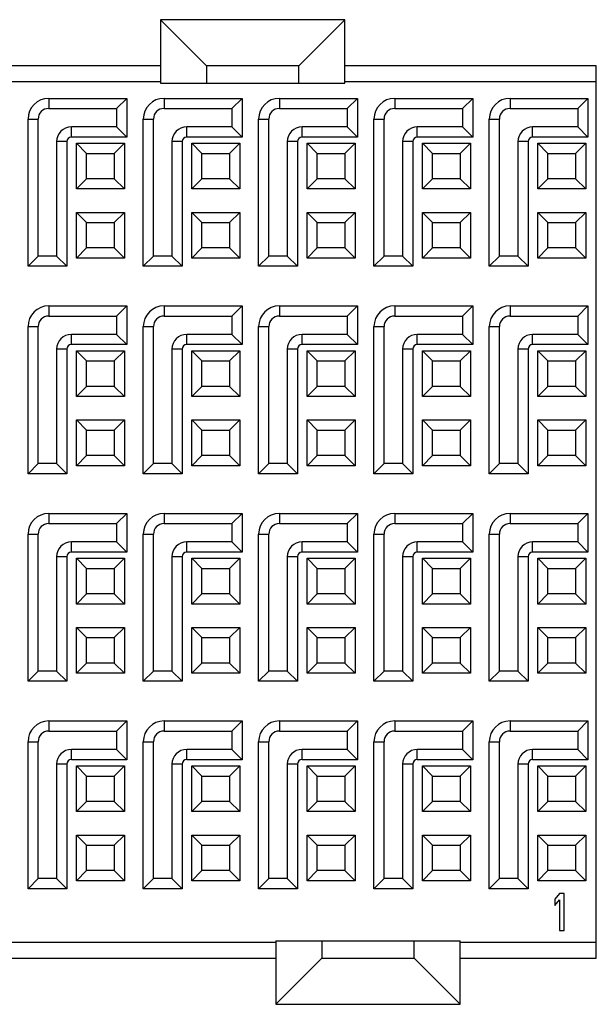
# Model space of a CAD drawing. Extents: x 0 to 420, y 0 to 297.
# Tile 3 of 10: x 115 to 128, y 87 to 108. Entities that reach past the tile are written whole.
import ezdxf

# ---------------------------------------------------------------- set-up
doc = ezdxf.new("R2010")
doc.units = 0
doc.header["$LTSCALE"] = 23.1
doc.layers.get('0').update_dxf_attribs({"linetype": 'CONTINUOUS'})

msp = doc.modelspace()

# ---------------------------------------------------------------- linework, layer by layer
at = {"color": 7, "linetype": 'CONTINUOUS'}
for p, q in [((118.5, 107.987), (118.5, 106.612)), ((118.5, 107.987), (119.5, 106.987)), ((122.5, 107.987), (118.5, 107.987)), ((122.5, 107.987), (121.5, 106.987)), ((122.5, 106.612), (122.5, 107.987)), ((118.5, 106.987), (112.5, 106.987)), ((119.5, 106.987), (119.5, 106.612)), ((121.5, 106.987), (119.5, 106.987)), ((121.5, 106.612), (121.5, 106.987)), ((127.95, 106.987), (122.5, 106.987)), ((127.95, 87.638), (127.95, 106.987)), ((118.5, 106.638), (112.5, 106.638)), ((118.5, 106.612), (122.5, 106.612)), ((127.95, 106.638), (122.5, 106.638)), ((116.08, 106.282), (116.08, 106.062)), ((116.08, 106.282), (117.77, 106.282)), ((117.55, 106.062), (117.77, 106.282)), ((117.77, 106.282), (117.77, 105.442)), ((118.58, 106.282), (118.58, 106.062)), ((118.58, 106.282), (120.27, 106.282)), ((120.05, 106.062), (120.27, 106.282)), ((120.27, 106.282), (120.27, 105.442)), ((121.08, 106.282), (121.08, 106.062)), ((121.08, 106.282), (122.77, 106.282)), ((122.55, 106.062), (122.77, 106.282)), ((122.77, 106.282), (122.77, 105.442)), ((123.58, 106.282), (123.58, 106.062)), ((123.58, 106.282), (125.27, 106.282)), ((125.05, 106.062), (125.27, 106.282)), ((125.27, 106.282), (125.27, 105.442)), ((126.08, 106.282), (127.77, 106.282)), ((126.08, 106.282), (126.08, 106.062)), ((127.55, 106.062), (127.77, 106.282)), ((127.77, 106.282), (127.77, 105.442)), ((116.08, 106.062), (117.55, 106.062)), ((117.55, 106.062), (117.55, 105.662)), ((118.58, 106.062), (120.05, 106.062)), ((120.05, 106.062), (120.05, 105.662)), ((121.08, 106.062), (122.55, 106.062)), ((122.55, 106.062), (122.55, 105.662)), ((123.58, 106.062), (125.05, 106.062)), ((125.05, 106.062), (125.05, 105.662)), ((126.08, 106.062), (127.55, 106.062)), ((127.55, 106.062), (127.55, 105.662)), ((115.63, 102.642), (115.63, 105.832)), ((115.63, 105.832), (115.85, 105.832)), ((115.85, 102.862), (115.85, 105.832)), ((118.13, 102.642), (118.13, 105.832)), ((118.13, 105.832), (118.35, 105.832)), ((118.35, 102.862), (118.35, 105.832)), ((120.63, 102.642), (120.63, 105.832)), ((120.63, 105.832), (120.85, 105.832)), ((120.85, 102.862), (120.85, 105.832)), ((123.13, 102.642), (123.13, 105.832)), ((123.13, 105.832), (123.35, 105.832)), ((123.35, 102.862), (123.35, 105.832)), ((125.63, 105.832), (125.85, 105.832)), ((125.63, 102.642), (125.63, 105.832)), ((125.85, 102.862), (125.85, 105.832)), ((116.57, 105.442), (116.57, 105.662)), ((117.55, 105.662), (116.57, 105.662)), ((117.55, 105.662), (117.77, 105.442)), ((119.07, 105.442), (119.07, 105.662)), ((120.05, 105.662), (119.07, 105.662)), ((120.05, 105.662), (120.27, 105.442)), ((121.57, 105.442), (121.57, 105.662)), ((122.55, 105.662), (121.57, 105.662)), ((122.55, 105.662), (122.77, 105.442)), ((124.07, 105.442), (124.07, 105.662)), ((125.05, 105.662), (124.07, 105.662)), ((125.05, 105.662), (125.27, 105.442)), ((127.55, 105.662), (126.57, 105.662)), ((126.57, 105.442), (126.57, 105.662)), ((127.55, 105.662), (127.77, 105.442)), ((116.25, 105.343), (116.25, 102.862)), ((116.47, 105.343), (116.25, 105.343)), ((116.47, 105.343), (116.47, 102.642)), ((117.77, 105.442), (116.57, 105.442)), ((116.68, 104.317), (116.68, 105.308)), ((116.9, 105.088), (116.68, 105.308)), ((116.68, 105.308), (117.72, 105.308)), ((117.5, 105.088), (117.72, 105.308)), ((117.72, 105.308), (117.72, 104.317)), ((118.75, 105.343), (118.75, 102.862)), ((118.97, 105.343), (118.75, 105.343)), ((118.97, 105.343), (118.97, 102.642)), ((120.27, 105.442), (119.07, 105.442)), ((119.18, 104.317), (119.18, 105.308)), ((119.18, 105.308), (120.22, 105.308)), ((119.4, 105.088), (119.18, 105.308)), ((120, 105.088), (120.22, 105.308)), ((120.22, 105.308), (120.22, 104.317)), ((121.25, 105.343), (121.25, 102.862)), ((121.47, 105.343), (121.25, 105.343)), ((121.47, 105.343), (121.47, 102.642)), ((122.77, 105.442), (121.57, 105.442)), ((121.68, 104.317), (121.68, 105.308)), ((121.68, 105.308), (122.72, 105.308)), ((121.9, 105.088), (121.68, 105.308)), ((122.5, 105.088), (122.72, 105.308)), ((122.72, 105.308), (122.72, 104.317)), ((123.75, 105.343), (123.75, 102.862)), ((123.97, 105.343), (123.75, 105.343)), ((123.97, 105.343), (123.97, 102.642)), ((125.27, 105.442), (124.07, 105.442)), ((124.18, 104.317), (124.18, 105.308)), ((124.18, 105.308), (125.22, 105.308)), ((124.4, 105.088), (124.18, 105.308)), ((125, 105.088), (125.22, 105.308)), ((125.22, 105.308), (125.22, 104.317)), ((126.47, 105.343), (126.25, 105.343)), ((126.25, 105.343), (126.25, 102.862)), ((126.47, 105.343), (126.47, 102.642)), ((127.77, 105.442), (126.57, 105.442)), ((126.68, 105.308), (127.72, 105.308)), ((126.68, 104.317), (126.68, 105.308)), ((126.9, 105.088), (126.68, 105.308)), ((127.5, 105.088), (127.72, 105.308)), ((127.72, 105.308), (127.72, 104.317)), ((116.9, 104.537), (116.9, 105.088)), ((116.9, 105.088), (117.5, 105.088)), ((117.5, 105.088), (117.5, 104.537)), ((119.4, 104.537), (119.4, 105.088)), ((119.4, 105.088), (120, 105.088)), ((120, 105.088), (120, 104.537)), ((121.9, 104.537), (121.9, 105.088)), ((121.9, 105.088), (122.5, 105.088)), ((122.5, 105.088), (122.5, 104.537)), ((124.4, 105.088), (125, 105.088)), ((124.4, 104.537), (124.4, 105.088)), ((125, 105.088), (125, 104.537)), ((126.9, 105.088), (127.5, 105.088)), ((126.9, 104.537), (126.9, 105.088)), ((127.5, 105.088), (127.5, 104.537)), ((116.9, 104.537), (116.68, 104.317)), ((117.5, 104.537), (116.9, 104.537)), ((117.5, 104.537), (117.72, 104.317)), ((119.4, 104.537), (119.18, 104.317)), ((120, 104.537), (119.4, 104.537)), ((120, 104.537), (120.22, 104.317)), ((121.9, 104.537), (121.68, 104.317)), ((122.5, 104.537), (121.9, 104.537)), ((122.5, 104.537), (122.72, 104.317)), ((124.4, 104.537), (124.18, 104.317)), ((125, 104.537), (124.4, 104.537)), ((125, 104.537), (125.22, 104.317)), ((126.9, 104.537), (126.68, 104.317)), ((127.5, 104.537), (126.9, 104.537)), ((127.5, 104.537), (127.72, 104.317)), ((117.72, 104.317), (116.68, 104.317)), ((120.22, 104.317), (119.18, 104.317)), ((122.72, 104.317), (121.68, 104.317)), ((125.22, 104.317), (124.18, 104.317)), ((127.72, 104.317), (126.68, 104.317)), ((116.68, 102.817), (116.68, 103.808)), ((116.9, 103.588), (116.68, 103.808)), ((116.68, 103.808), (117.72, 103.808)), ((117.5, 103.588), (117.72, 103.808)), ((117.72, 103.808), (117.72, 102.817)), ((119.18, 102.817), (119.18, 103.808)), ((119.18, 103.808), (120.22, 103.808)), ((119.4, 103.588), (119.18, 103.808)), ((120, 103.588), (120.22, 103.808)), ((120.22, 103.808), (120.22, 102.817)), ((121.68, 102.817), (121.68, 103.808)), ((121.68, 103.808), (122.72, 103.808)), ((121.9, 103.588), (121.68, 103.808)), ((122.5, 103.588), (122.72, 103.808)), ((122.72, 103.808), (122.72, 102.817)), ((124.18, 103.808), (125.22, 103.808)), ((124.18, 102.817), (124.18, 103.808)), ((124.4, 103.588), (124.18, 103.808)), ((125, 103.588), (125.22, 103.808)), ((125.22, 103.808), (125.22, 102.817)), ((126.68, 103.808), (127.72, 103.808)), ((126.68, 102.817), (126.68, 103.808)), ((126.9, 103.588), (126.68, 103.808)), ((127.5, 103.588), (127.72, 103.808)), ((127.72, 103.808), (127.72, 102.817)), ((116.9, 103.037), (116.9, 103.588)), ((116.9, 103.588), (117.5, 103.588)), ((117.5, 103.588), (117.5, 103.037)), ((119.4, 103.037), (119.4, 103.588)), ((119.4, 103.588), (120, 103.588)), ((120, 103.588), (120, 103.037)), ((121.9, 103.037), (121.9, 103.588)), ((121.9, 103.588), (122.5, 103.588)), ((122.5, 103.588), (122.5, 103.037)), ((124.4, 103.588), (125, 103.588)), ((124.4, 103.037), (124.4, 103.588)), ((125, 103.588), (125, 103.037)), ((126.9, 103.588), (127.5, 103.588)), ((126.9, 103.037), (126.9, 103.588)), ((127.5, 103.588), (127.5, 103.037)), ((116.9, 103.037), (116.68, 102.817)), ((117.5, 103.037), (116.9, 103.037)), ((117.5, 103.037), (117.72, 102.817)), ((119.4, 103.037), (119.18, 102.817)), ((120, 103.037), (119.4, 103.037)), ((120, 103.037), (120.22, 102.817)), ((121.9, 103.037), (121.68, 102.817)), ((122.5, 103.037), (121.9, 103.037)), ((122.5, 103.037), (122.72, 102.817)), ((124.4, 103.037), (124.18, 102.817)), ((125, 103.037), (124.4, 103.037)), ((125, 103.037), (125.22, 102.817)), ((126.9, 103.037), (126.68, 102.817)), ((127.5, 103.037), (126.9, 103.037)), ((127.5, 103.037), (127.72, 102.817)), ((115.85, 102.862), (115.63, 102.642)), ((116.25, 102.862), (115.85, 102.862)), ((116.25, 102.862), (116.47, 102.642)), ((117.72, 102.817), (116.68, 102.817)), ((118.35, 102.862), (118.13, 102.642)), ((118.75, 102.862), (118.35, 102.862)), ((118.75, 102.862), (118.97, 102.642)), ((120.22, 102.817), (119.18, 102.817)), ((120.85, 102.862), (120.63, 102.642)), ((121.25, 102.862), (120.85, 102.862)), ((121.25, 102.862), (121.47, 102.642)), ((122.72, 102.817), (121.68, 102.817)), ((123.35, 102.862), (123.13, 102.642)), ((123.75, 102.862), (123.35, 102.862)), ((123.75, 102.862), (123.97, 102.642)), ((125.22, 102.817), (124.18, 102.817)), ((125.85, 102.862), (125.63, 102.642)), ((126.25, 102.862), (125.85, 102.862)), ((126.25, 102.862), (126.47, 102.642)), ((127.72, 102.817), (126.68, 102.817)), ((116.47, 102.642), (115.63, 102.642)), ((118.97, 102.642), (118.13, 102.642)), ((121.47, 102.642), (120.63, 102.642)), ((123.97, 102.642), (123.13, 102.642)), ((126.47, 102.642), (125.63, 102.642)), ((116.08, 101.782), (116.08, 101.562)), ((116.08, 101.782), (117.77, 101.782)), ((117.55, 101.562), (117.77, 101.782)), ((117.77, 101.782), (117.77, 100.942)), ((118.58, 101.782), (118.58, 101.562)), ((118.58, 101.782), (120.27, 101.782)), ((120.05, 101.562), (120.27, 101.782)), ((120.27, 101.782), (120.27, 100.942)), ((121.08, 101.782), (122.77, 101.782)), ((121.08, 101.782), (121.08, 101.562)), ((122.55, 101.562), (122.77, 101.782)), ((122.77, 101.782), (122.77, 100.942)), ((123.58, 101.782), (125.27, 101.782)), ((123.58, 101.782), (123.58, 101.562)), ((125.05, 101.562), (125.27, 101.782)), ((125.27, 101.782), (125.27, 100.942)), ((126.08, 101.782), (127.77, 101.782)), ((126.08, 101.782), (126.08, 101.562)), ((127.55, 101.562), (127.77, 101.782)), ((127.77, 101.782), (127.77, 100.942)), ((116.08, 101.562), (117.55, 101.562)), ((117.55, 101.562), (117.55, 101.162)), ((118.58, 101.562), (120.05, 101.562)), ((120.05, 101.562), (120.05, 101.162)), ((121.08, 101.562), (122.55, 101.562)), ((122.55, 101.562), (122.55, 101.162)), ((123.58, 101.562), (125.05, 101.562)), ((125.05, 101.562), (125.05, 101.162)), ((126.08, 101.562), (127.55, 101.562)), ((127.55, 101.562), (127.55, 101.162)), ((115.63, 98.142), (115.63, 101.332)), ((115.63, 101.332), (115.85, 101.332)), ((115.85, 98.362), (115.85, 101.332)), ((118.13, 98.142), (118.13, 101.332)), ((118.13, 101.332), (118.35, 101.332)), ((118.35, 98.362), (118.35, 101.332)), ((120.63, 101.332), (120.85, 101.332)), ((120.63, 98.142), (120.63, 101.332)), ((120.85, 98.362), (120.85, 101.332)), ((123.13, 101.332), (123.35, 101.332)), ((123.13, 98.142), (123.13, 101.332)), ((123.35, 98.362), (123.35, 101.332)), ((125.63, 101.332), (125.85, 101.332)), ((125.63, 98.142), (125.63, 101.332)), ((125.85, 98.362), (125.85, 101.332)), ((116.57, 100.942), (116.57, 101.162)), ((117.55, 101.162), (116.57, 101.162)), ((117.55, 101.162), (117.77, 100.942)), ((119.07, 100.942), (119.07, 101.162)), ((120.05, 101.162), (119.07, 101.162)), ((120.05, 101.162), (120.27, 100.942)), ((122.55, 101.162), (121.57, 101.162)), ((121.57, 100.942), (121.57, 101.162)), ((122.55, 101.162), (122.77, 100.942)), ((125.05, 101.162), (124.07, 101.162)), ((124.07, 100.942), (124.07, 101.162)), ((125.05, 101.162), (125.27, 100.942)), ((127.55, 101.162), (126.57, 101.162)), ((126.57, 100.942), (126.57, 101.162)), ((127.55, 101.162), (127.77, 100.942)), ((116.25, 100.843), (116.25, 98.362)), ((116.47, 100.843), (116.25, 100.843)), ((116.47, 100.843), (116.47, 98.142)), ((117.77, 100.942), (116.57, 100.942)), ((116.68, 99.817), (116.68, 100.808)), ((116.9, 100.588), (116.68, 100.808)), ((116.68, 100.808), (117.72, 100.808)), ((117.5, 100.588), (117.72, 100.808)), ((117.72, 100.808), (117.72, 99.817)), ((118.75, 100.843), (118.75, 98.362)), ((118.97, 100.843), (118.75, 100.843)), ((118.97, 100.843), (118.97, 98.142)), ((120.27, 100.942), (119.07, 100.942)), ((119.18, 99.817), (119.18, 100.808)), ((119.18, 100.808), (120.22, 100.808)), ((119.4, 100.588), (119.18, 100.808)), ((120, 100.588), (120.22, 100.808)), ((120.22, 100.808), (120.22, 99.817)), ((121.47, 100.843), (121.25, 100.843)), ((121.25, 100.843), (121.25, 98.362)), ((121.47, 100.843), (121.47, 98.142)), ((122.77, 100.942), (121.57, 100.942)), ((121.68, 100.808), (122.72, 100.808)), ((121.68, 99.817), (121.68, 100.808)), ((121.9, 100.588), (121.68, 100.808)), ((122.5, 100.588), (122.72, 100.808)), ((122.72, 100.808), (122.72, 99.817)), ((123.97, 100.843), (123.75, 100.843)), ((123.75, 100.843), (123.75, 98.362)), ((123.97, 100.843), (123.97, 98.142)), ((125.27, 100.942), (124.07, 100.942)), ((124.18, 100.808), (125.22, 100.808)), ((124.18, 99.817), (124.18, 100.808)), ((124.4, 100.588), (124.18, 100.808)), ((125, 100.588), (125.22, 100.808)), ((125.22, 100.808), (125.22, 99.817)), ((126.47, 100.843), (126.25, 100.843)), ((126.25, 100.843), (126.25, 98.362)), ((126.47, 100.843), (126.47, 98.142)), ((127.77, 100.942), (126.57, 100.942)), ((126.68, 100.808), (127.72, 100.808)), ((126.9, 100.588), (126.68, 100.808)), ((126.68, 99.817), (126.68, 100.808)), ((127.5, 100.588), (127.72, 100.808)), ((127.72, 100.808), (127.72, 99.817)), ((116.9, 100.037), (116.9, 100.588)), ((116.9, 100.588), (117.5, 100.588)), ((117.5, 100.588), (117.5, 100.037)), ((119.4, 100.588), (120, 100.588)), ((119.4, 100.037), (119.4, 100.588)), ((120, 100.588), (120, 100.037)), ((121.9, 100.588), (122.5, 100.588)), ((121.9, 100.037), (121.9, 100.588)), ((122.5, 100.588), (122.5, 100.037)), ((124.4, 100.588), (125, 100.588)), ((124.4, 100.037), (124.4, 100.588)), ((125, 100.588), (125, 100.037)), ((126.9, 100.588), (127.5, 100.588)), ((126.9, 100.037), (126.9, 100.588)), ((127.5, 100.588), (127.5, 100.037)), ((116.9, 100.037), (116.68, 99.817)), ((117.5, 100.037), (116.9, 100.037)), ((117.5, 100.037), (117.72, 99.817)), ((119.4, 100.037), (119.18, 99.817)), ((120, 100.037), (119.4, 100.037)), ((120, 100.037), (120.22, 99.817)), ((121.9, 100.037), (121.68, 99.817)), ((122.5, 100.037), (121.9, 100.037)), ((122.5, 100.037), (122.72, 99.817)), ((124.4, 100.037), (124.18, 99.817)), ((125, 100.037), (124.4, 100.037)), ((125, 100.037), (125.22, 99.817)), ((126.9, 100.037), (126.68, 99.817)), ((127.5, 100.037), (126.9, 100.037)), ((127.5, 100.037), (127.72, 99.817)), ((117.72, 99.817), (116.68, 99.817)), ((120.22, 99.817), (119.18, 99.817)), ((122.72, 99.817), (121.68, 99.817)), ((125.22, 99.817), (124.18, 99.817)), ((127.72, 99.817), (126.68, 99.817)), ((116.68, 98.317), (116.68, 99.308)), ((116.68, 99.308), (117.72, 99.308)), ((116.9, 99.088), (116.68, 99.308)), ((117.5, 99.088), (117.72, 99.308)), ((117.72, 99.308), (117.72, 98.317)), ((119.18, 99.308), (120.22, 99.308)), ((119.18, 98.317), (119.18, 99.308)), ((119.4, 99.088), (119.18, 99.308)), ((120, 99.088), (120.22, 99.308)), ((120.22, 99.308), (120.22, 98.317)), ((121.68, 99.308), (122.72, 99.308)), ((121.68, 98.317), (121.68, 99.308)), ((121.9, 99.088), (121.68, 99.308)), ((122.5, 99.088), (122.72, 99.308)), ((122.72, 99.308), (122.72, 98.317)), ((124.18, 99.308), (125.22, 99.308)), ((124.4, 99.088), (124.18, 99.308)), ((124.18, 98.317), (124.18, 99.308)), ((125, 99.088), (125.22, 99.308)), ((125.22, 99.308), (125.22, 98.317)), ((126.68, 99.308), (127.72, 99.308)), ((126.9, 99.088), (126.68, 99.308)), ((126.68, 98.317), (126.68, 99.308)), ((127.5, 99.088), (127.72, 99.308)), ((127.72, 99.308), (127.72, 98.317)), ((116.9, 98.537), (116.9, 99.088)), ((116.9, 99.088), (117.5, 99.088)), ((117.5, 99.088), (117.5, 98.537)), ((119.4, 99.088), (120, 99.088)), ((119.4, 98.537), (119.4, 99.088)), ((120, 99.088), (120, 98.537)), ((121.9, 99.088), (122.5, 99.088)), ((121.9, 98.537), (121.9, 99.088)), ((122.5, 99.088), (122.5, 98.537)), ((124.4, 99.088), (125, 99.088)), ((124.4, 98.537), (124.4, 99.088)), ((125, 99.088), (125, 98.537)), ((126.9, 99.088), (127.5, 99.088)), ((126.9, 98.537), (126.9, 99.088)), ((127.5, 99.088), (127.5, 98.537)), ((116.9, 98.537), (116.68, 98.317)), ((117.5, 98.537), (116.9, 98.537)), ((117.5, 98.537), (117.72, 98.317)), ((119.4, 98.537), (119.18, 98.317)), ((120, 98.537), (119.4, 98.537)), ((120, 98.537), (120.22, 98.317)), ((121.9, 98.537), (121.68, 98.317)), ((122.5, 98.537), (121.9, 98.537)), ((122.5, 98.537), (122.72, 98.317)), ((124.4, 98.537), (124.18, 98.317)), ((125, 98.537), (124.4, 98.537)), ((125, 98.537), (125.22, 98.317)), ((126.9, 98.537), (126.68, 98.317)), ((127.5, 98.537), (126.9, 98.537)), ((127.5, 98.537), (127.72, 98.317)), ((115.85, 98.362), (115.63, 98.142)), ((116.25, 98.362), (115.85, 98.362)), ((116.25, 98.362), (116.47, 98.142)), ((117.72, 98.317), (116.68, 98.317)), ((118.35, 98.362), (118.13, 98.142)), ((118.75, 98.362), (118.35, 98.362)), ((118.75, 98.362), (118.97, 98.142)), ((120.22, 98.317), (119.18, 98.317)), ((120.85, 98.362), (120.63, 98.142)), ((121.25, 98.362), (120.85, 98.362)), ((121.25, 98.362), (121.47, 98.142)), ((122.72, 98.317), (121.68, 98.317)), ((123.35, 98.362), (123.13, 98.142)), ((123.75, 98.362), (123.35, 98.362)), ((123.75, 98.362), (123.97, 98.142)), ((125.22, 98.317), (124.18, 98.317)), ((125.85, 98.362), (125.63, 98.142)), ((126.25, 98.362), (125.85, 98.362)), ((126.25, 98.362), (126.47, 98.142)), ((127.72, 98.317), (126.68, 98.317)), ((116.47, 98.142), (115.63, 98.142)), ((118.97, 98.142), (118.13, 98.142)), ((121.47, 98.142), (120.63, 98.142)), ((123.97, 98.142), (123.13, 98.142)), ((126.47, 98.142), (125.63, 98.142)), ((116.08, 97.282), (117.77, 97.282)), ((116.08, 97.282), (116.08, 97.062)), ((117.55, 97.062), (117.77, 97.282)), ((117.77, 97.282), (117.77, 96.442)), ((118.58, 97.282), (120.27, 97.282)), ((118.58, 97.282), (118.58, 97.062)), ((120.05, 97.062), (120.27, 97.282)), ((120.27, 97.282), (120.27, 96.442)), ((121.08, 97.282), (122.77, 97.282)), ((121.08, 97.282), (121.08, 97.062)), ((122.55, 97.062), (122.77, 97.282)), ((122.77, 97.282), (122.77, 96.442)), ((123.58, 97.282), (125.27, 97.282)), ((123.58, 97.282), (123.58, 97.062)), ((125.05, 97.062), (125.27, 97.282)), ((125.27, 97.282), (125.27, 96.442)), ((126.08, 97.282), (127.77, 97.282)), ((126.08, 97.282), (126.08, 97.062)), ((127.55, 97.062), (127.77, 97.282)), ((127.77, 97.282), (127.77, 96.442)), ((116.08, 97.062), (117.55, 97.062)), ((117.55, 97.062), (117.55, 96.662)), ((118.58, 97.062), (120.05, 97.062)), ((120.05, 97.062), (120.05, 96.662)), ((121.08, 97.062), (122.55, 97.062)), ((122.55, 97.062), (122.55, 96.662)), ((123.58, 97.062), (125.05, 97.062)), ((125.05, 97.062), (125.05, 96.662)), ((126.08, 97.062), (127.55, 97.062)), ((127.55, 97.062), (127.55, 96.662)), ((115.63, 93.642), (115.63, 96.832)), ((115.63, 96.832), (115.85, 96.832)), ((115.85, 93.862), (115.85, 96.832)), ((118.13, 96.832), (118.35, 96.832)), ((118.13, 93.642), (118.13, 96.832)), ((118.35, 93.862), (118.35, 96.832)), ((120.63, 96.832), (120.85, 96.832)), ((120.63, 93.642), (120.63, 96.832)), ((120.85, 93.862), (120.85, 96.832)), ((123.13, 96.832), (123.35, 96.832)), ((123.13, 93.642), (123.13, 96.832)), ((123.35, 93.862), (123.35, 96.832)), ((125.63, 96.832), (125.85, 96.832)), ((125.63, 93.642), (125.63, 96.832)), ((125.85, 93.862), (125.85, 96.832)), ((117.55, 96.662), (116.57, 96.662)), ((116.57, 96.442), (116.57, 96.662)), ((117.55, 96.662), (117.77, 96.442)), ((120.05, 96.662), (119.07, 96.662)), ((119.07, 96.442), (119.07, 96.662)), ((120.05, 96.662), (120.27, 96.442)), ((122.55, 96.662), (121.57, 96.662)), ((121.57, 96.442), (121.57, 96.662)), ((122.55, 96.662), (122.77, 96.442)), ((125.05, 96.662), (124.07, 96.662)), ((124.07, 96.442), (124.07, 96.662)), ((125.05, 96.662), (125.27, 96.442)), ((127.55, 96.662), (126.57, 96.662)), ((126.57, 96.442), (126.57, 96.662)), ((127.55, 96.662), (127.77, 96.442)), ((116.47, 96.343), (116.25, 96.343)), ((116.25, 96.343), (116.25, 93.862)), ((116.47, 96.343), (116.47, 93.642)), ((117.77, 96.442), (116.57, 96.442)), ((116.68, 96.308), (117.72, 96.308)), ((116.9, 96.088), (116.68, 96.308)), ((116.68, 95.317), (116.68, 96.308)), ((117.5, 96.088), (117.72, 96.308)), ((117.72, 96.308), (117.72, 95.317)), ((118.97, 96.343), (118.75, 96.343)), ((118.75, 96.343), (118.75, 93.862)), ((118.97, 96.343), (118.97, 93.642)), ((120.27, 96.442), (119.07, 96.442)), ((119.18, 96.308), (120.22, 96.308)), ((119.4, 96.088), (119.18, 96.308)), ((119.18, 95.317), (119.18, 96.308)), ((120, 96.088), (120.22, 96.308)), ((120.22, 96.308), (120.22, 95.317)), ((121.47, 96.343), (121.25, 96.343)), ((121.25, 96.343), (121.25, 93.862)), ((121.47, 96.343), (121.47, 93.642)), ((122.77, 96.442), (121.57, 96.442)), ((121.68, 96.308), (122.72, 96.308)), ((121.9, 96.088), (121.68, 96.308)), ((121.68, 95.317), (121.68, 96.308)), ((122.5, 96.088), (122.72, 96.308)), ((122.72, 96.308), (122.72, 95.317)), ((123.97, 96.343), (123.75, 96.343)), ((123.75, 96.343), (123.75, 93.862)), ((123.97, 96.343), (123.97, 93.642)), ((125.27, 96.442), (124.07, 96.442)), ((124.18, 96.308), (125.22, 96.308)), ((124.4, 96.088), (124.18, 96.308)), ((124.18, 95.317), (124.18, 96.308)), ((125, 96.088), (125.22, 96.308)), ((125.22, 96.308), (125.22, 95.317)), ((126.47, 96.343), (126.25, 96.343)), ((126.25, 96.343), (126.25, 93.862)), ((126.47, 96.343), (126.47, 93.642)), ((127.77, 96.442), (126.57, 96.442)), ((126.68, 96.308), (127.72, 96.308)), ((126.9, 96.088), (126.68, 96.308)), ((126.68, 95.317), (126.68, 96.308)), ((127.5, 96.088), (127.72, 96.308)), ((127.72, 96.308), (127.72, 95.317)), ((116.9, 96.088), (117.5, 96.088)), ((116.9, 95.537), (116.9, 96.088)), ((117.5, 96.088), (117.5, 95.537)), ((119.4, 96.088), (120, 96.088)), ((119.4, 95.537), (119.4, 96.088)), ((120, 96.088), (120, 95.537)), ((121.9, 96.088), (122.5, 96.088)), ((121.9, 95.537), (121.9, 96.088)), ((122.5, 96.088), (122.5, 95.537)), ((124.4, 96.088), (125, 96.088)), ((124.4, 95.537), (124.4, 96.088)), ((125, 96.088), (125, 95.537)), ((126.9, 96.088), (127.5, 96.088)), ((126.9, 95.537), (126.9, 96.088)), ((127.5, 96.088), (127.5, 95.537)), ((116.9, 95.537), (116.68, 95.317)), ((117.5, 95.537), (116.9, 95.537)), ((117.5, 95.537), (117.72, 95.317)), ((119.4, 95.537), (119.18, 95.317)), ((120, 95.537), (119.4, 95.537)), ((120, 95.537), (120.22, 95.317)), ((121.9, 95.537), (121.68, 95.317)), ((122.5, 95.537), (121.9, 95.537)), ((122.5, 95.537), (122.72, 95.317)), ((124.4, 95.537), (124.18, 95.317)), ((125, 95.537), (124.4, 95.537)), ((125, 95.537), (125.22, 95.317)), ((126.9, 95.537), (126.68, 95.317)), ((127.5, 95.537), (126.9, 95.537)), ((127.5, 95.537), (127.72, 95.317)), ((117.72, 95.317), (116.68, 95.317)), ((120.22, 95.317), (119.18, 95.317)), ((122.72, 95.317), (121.68, 95.317)), ((125.22, 95.317), (124.18, 95.317)), ((127.72, 95.317), (126.68, 95.317)), ((116.68, 94.808), (117.72, 94.808)), ((116.9, 94.588), (116.68, 94.808)), ((116.68, 93.817), (116.68, 94.808)), ((117.5, 94.588), (117.72, 94.808)), ((117.72, 94.808), (117.72, 93.817)), ((119.18, 94.808), (120.22, 94.808)), ((119.4, 94.588), (119.18, 94.808)), ((119.18, 93.817), (119.18, 94.808)), ((120, 94.588), (120.22, 94.808)), ((120.22, 94.808), (120.22, 93.817)), ((121.68, 94.808), (122.72, 94.808)), ((121.9, 94.588), (121.68, 94.808)), ((121.68, 93.817), (121.68, 94.808)), ((122.5, 94.588), (122.72, 94.808)), ((122.72, 94.808), (122.72, 93.817)), ((124.18, 94.808), (125.22, 94.808)), ((124.4, 94.588), (124.18, 94.808)), ((124.18, 93.817), (124.18, 94.808)), ((125, 94.588), (125.22, 94.808)), ((125.22, 94.808), (125.22, 93.817)), ((126.68, 94.808), (127.72, 94.808)), ((126.9, 94.588), (126.68, 94.808)), ((126.68, 93.817), (126.68, 94.808)), ((127.5, 94.588), (127.72, 94.808)), ((127.72, 94.808), (127.72, 93.817)), ((116.9, 94.588), (117.5, 94.588)), ((116.9, 94.037), (116.9, 94.588)), ((117.5, 94.588), (117.5, 94.037)), ((119.4, 94.588), (120, 94.588)), ((119.4, 94.037), (119.4, 94.588)), ((120, 94.588), (120, 94.037)), ((121.9, 94.588), (122.5, 94.588)), ((121.9, 94.037), (121.9, 94.588)), ((122.5, 94.588), (122.5, 94.037)), ((124.4, 94.588), (125, 94.588)), ((124.4, 94.037), (124.4, 94.588)), ((125, 94.588), (125, 94.037)), ((126.9, 94.588), (127.5, 94.588)), ((126.9, 94.037), (126.9, 94.588)), ((127.5, 94.588), (127.5, 94.037)), ((116.9, 94.037), (116.68, 93.817)), ((117.5, 94.037), (116.9, 94.037)), ((117.5, 94.037), (117.72, 93.817)), ((119.4, 94.037), (119.18, 93.817)), ((120, 94.037), (119.4, 94.037)), ((120, 94.037), (120.22, 93.817)), ((121.9, 94.037), (121.68, 93.817)), ((122.5, 94.037), (121.9, 94.037)), ((122.5, 94.037), (122.72, 93.817)), ((124.4, 94.037), (124.18, 93.817)), ((125, 94.037), (124.4, 94.037)), ((125, 94.037), (125.22, 93.817)), ((126.9, 94.037), (126.68, 93.817)), ((127.5, 94.037), (126.9, 94.037)), ((127.5, 94.037), (127.72, 93.817)), ((115.85, 93.862), (115.63, 93.642)), ((116.25, 93.862), (115.85, 93.862)), ((116.25, 93.862), (116.47, 93.642)), ((117.72, 93.817), (116.68, 93.817)), ((118.35, 93.862), (118.13, 93.642)), ((118.75, 93.862), (118.35, 93.862)), ((118.75, 93.862), (118.97, 93.642)), ((120.22, 93.817), (119.18, 93.817)), ((120.85, 93.862), (120.63, 93.642)), ((121.25, 93.862), (120.85, 93.862)), ((121.25, 93.862), (121.47, 93.642)), ((122.72, 93.817), (121.68, 93.817)), ((123.35, 93.862), (123.13, 93.642)), ((123.75, 93.862), (123.35, 93.862)), ((123.75, 93.862), (123.97, 93.642)), ((125.22, 93.817), (124.18, 93.817)), ((125.85, 93.862), (125.63, 93.642)), ((126.25, 93.862), (125.85, 93.862)), ((126.25, 93.862), (126.47, 93.642)), ((127.72, 93.817), (126.68, 93.817)), ((116.47, 93.642), (115.63, 93.642)), ((118.97, 93.642), (118.13, 93.642)), ((121.47, 93.642), (120.63, 93.642)), ((123.97, 93.642), (123.13, 93.642)), ((126.47, 93.642), (125.63, 93.642)), ((116.08, 92.782), (117.77, 92.782)), ((116.08, 92.782), (116.08, 92.562)), ((117.55, 92.562), (117.77, 92.782)), ((117.77, 92.782), (117.77, 91.942)), ((118.58, 92.782), (120.27, 92.782)), ((118.58, 92.782), (118.58, 92.562)), ((120.05, 92.562), (120.27, 92.782)), ((120.27, 92.782), (120.27, 91.942)), ((121.08, 92.782), (122.77, 92.782)), ((121.08, 92.782), (121.08, 92.562)), ((122.55, 92.562), (122.77, 92.782)), ((122.77, 92.782), (122.77, 91.942)), ((123.58, 92.782), (125.27, 92.782)), ((123.58, 92.782), (123.58, 92.562)), ((125.05, 92.562), (125.27, 92.782)), ((125.27, 92.782), (125.27, 91.942)), ((126.08, 92.782), (127.77, 92.782)), ((126.08, 92.782), (126.08, 92.562)), ((127.55, 92.562), (127.77, 92.782)), ((127.77, 92.782), (127.77, 91.942)), ((116.08, 92.562), (117.55, 92.562)), ((117.55, 92.562), (117.55, 92.162)), ((118.58, 92.562), (120.05, 92.562)), ((120.05, 92.562), (120.05, 92.162)), ((121.08, 92.562), (122.55, 92.562)), ((122.55, 92.562), (122.55, 92.162)), ((123.58, 92.562), (125.05, 92.562)), ((125.05, 92.562), (125.05, 92.162)), ((126.08, 92.562), (127.55, 92.562)), ((127.55, 92.562), (127.55, 92.162)), ((115.63, 92.332), (115.85, 92.332)), ((115.63, 89.142), (115.63, 92.332)), ((115.85, 89.362), (115.85, 92.332)), ((118.13, 92.332), (118.35, 92.332)), ((118.13, 89.142), (118.13, 92.332)), ((118.35, 89.362), (118.35, 92.332)), ((120.63, 92.332), (120.85, 92.332)), ((120.63, 89.142), (120.63, 92.332)), ((120.85, 89.362), (120.85, 92.332)), ((123.13, 92.332), (123.35, 92.332)), ((123.13, 89.142), (123.13, 92.332)), ((123.35, 89.362), (123.35, 92.332)), ((125.63, 92.332), (125.85, 92.332)), ((125.63, 89.142), (125.63, 92.332)), ((125.85, 89.362), (125.85, 92.332)), ((117.55, 92.162), (116.57, 92.162)), ((116.57, 91.942), (116.57, 92.162)), ((117.55, 92.162), (117.77, 91.942)), ((120.05, 92.162), (119.07, 92.162)), ((119.07, 91.942), (119.07, 92.162)), ((120.05, 92.162), (120.27, 91.942)), ((122.55, 92.162), (121.57, 92.162)), ((121.57, 91.942), (121.57, 92.162)), ((122.55, 92.162), (122.77, 91.942)), ((125.05, 92.162), (124.07, 92.162)), ((124.07, 91.942), (124.07, 92.162)), ((125.05, 92.162), (125.27, 91.942)), ((127.55, 92.162), (126.57, 92.162)), ((126.57, 91.942), (126.57, 92.162)), ((127.55, 92.162), (127.77, 91.942)), ((116.47, 91.843), (116.25, 91.843)), ((116.25, 91.843), (116.25, 89.362)), ((116.47, 91.843), (116.47, 89.142)), ((117.77, 91.942), (116.57, 91.942)), ((116.68, 91.808), (117.72, 91.808)), ((116.9, 91.588), (116.68, 91.808)), ((116.68, 90.817), (116.68, 91.808)), ((117.5, 91.588), (117.72, 91.808)), ((117.72, 91.808), (117.72, 90.817)), ((118.97, 91.843), (118.75, 91.843)), ((118.75, 91.843), (118.75, 89.362)), ((118.97, 91.843), (118.97, 89.142)), ((120.27, 91.942), (119.07, 91.942)), ((119.18, 91.808), (120.22, 91.808)), ((119.4, 91.588), (119.18, 91.808)), ((119.18, 90.817), (119.18, 91.808)), ((120, 91.588), (120.22, 91.808)), ((120.22, 91.808), (120.22, 90.817)), ((121.47, 91.843), (121.25, 91.843)), ((121.25, 91.843), (121.25, 89.362)), ((121.47, 91.843), (121.47, 89.142)), ((122.77, 91.942), (121.57, 91.942)), ((121.68, 91.808), (122.72, 91.808)), ((121.9, 91.588), (121.68, 91.808)), ((121.68, 90.817), (121.68, 91.808)), ((122.5, 91.588), (122.72, 91.808)), ((122.72, 91.808), (122.72, 90.817)), ((123.97, 91.843), (123.75, 91.843)), ((123.75, 91.843), (123.75, 89.362)), ((123.97, 91.843), (123.97, 89.142)), ((125.27, 91.942), (124.07, 91.942)), ((124.18, 91.808), (125.22, 91.808)), ((124.4, 91.588), (124.18, 91.808)), ((124.18, 90.817), (124.18, 91.808)), ((125, 91.588), (125.22, 91.808)), ((125.22, 91.808), (125.22, 90.817)), ((126.47, 91.843), (126.25, 91.843)), ((126.25, 91.843), (126.25, 89.362)), ((126.47, 91.843), (126.47, 89.142)), ((127.77, 91.942), (126.57, 91.942)), ((126.68, 91.808), (127.72, 91.808)), ((126.9, 91.588), (126.68, 91.808)), ((126.68, 90.817), (126.68, 91.808)), ((127.5, 91.588), (127.72, 91.808)), ((127.72, 91.808), (127.72, 90.817)), ((116.9, 91.588), (117.5, 91.588)), ((116.9, 91.037), (116.9, 91.588)), ((117.5, 91.588), (117.5, 91.037)), ((119.4, 91.588), (120, 91.588)), ((119.4, 91.037), (119.4, 91.588)), ((120, 91.588), (120, 91.037)), ((121.9, 91.588), (122.5, 91.588)), ((121.9, 91.037), (121.9, 91.588)), ((122.5, 91.588), (122.5, 91.037)), ((124.4, 91.588), (125, 91.588)), ((124.4, 91.037), (124.4, 91.588)), ((125, 91.588), (125, 91.037)), ((126.9, 91.588), (127.5, 91.588)), ((126.9, 91.037), (126.9, 91.588)), ((127.5, 91.588), (127.5, 91.037)), ((116.9, 91.037), (116.68, 90.817)), ((117.5, 91.037), (116.9, 91.037)), ((117.5, 91.037), (117.72, 90.817)), ((119.4, 91.037), (119.18, 90.817)), ((120, 91.037), (119.4, 91.037)), ((120, 91.037), (120.22, 90.817)), ((121.9, 91.037), (121.68, 90.817)), ((122.5, 91.037), (121.9, 91.037)), ((122.5, 91.037), (122.72, 90.817)), ((124.4, 91.037), (124.18, 90.817)), ((125, 91.037), (124.4, 91.037)), ((125, 91.037), (125.22, 90.817)), ((126.9, 91.037), (126.68, 90.817)), ((127.5, 91.037), (126.9, 91.037)), ((127.5, 91.037), (127.72, 90.817)), ((117.72, 90.817), (116.68, 90.817)), ((120.22, 90.817), (119.18, 90.817)), ((122.72, 90.817), (121.68, 90.817)), ((125.22, 90.817), (124.18, 90.817)), ((127.72, 90.817), (126.68, 90.817)), ((116.68, 90.308), (117.72, 90.308)), ((116.9, 90.088), (116.68, 90.308)), ((116.68, 89.317), (116.68, 90.308)), ((117.5, 90.088), (117.72, 90.308)), ((117.72, 90.308), (117.72, 89.317)), ((119.18, 90.308), (120.22, 90.308)), ((119.4, 90.088), (119.18, 90.308)), ((119.18, 89.317), (119.18, 90.308)), ((120, 90.088), (120.22, 90.308)), ((120.22, 90.308), (120.22, 89.317)), ((121.68, 90.308), (122.72, 90.308)), ((121.9, 90.088), (121.68, 90.308)), ((121.68, 89.317), (121.68, 90.308)), ((122.5, 90.088), (122.72, 90.308)), ((122.72, 90.308), (122.72, 89.317)), ((124.18, 90.308), (125.22, 90.308)), ((124.4, 90.088), (124.18, 90.308)), ((124.18, 89.317), (124.18, 90.308)), ((125, 90.088), (125.22, 90.308)), ((125.22, 90.308), (125.22, 89.317)), ((126.68, 90.308), (127.72, 90.308)), ((126.9, 90.088), (126.68, 90.308)), ((126.68, 89.317), (126.68, 90.308)), ((127.5, 90.088), (127.72, 90.308)), ((127.72, 90.308), (127.72, 89.317)), ((116.9, 90.088), (117.5, 90.088)), ((116.9, 89.537), (116.9, 90.088)), ((117.5, 90.088), (117.5, 89.537)), ((119.4, 90.088), (120, 90.088)), ((119.4, 89.537), (119.4, 90.088)), ((120, 90.088), (120, 89.537)), ((121.9, 90.088), (122.5, 90.088)), ((121.9, 89.537), (121.9, 90.088)), ((122.5, 90.088), (122.5, 89.537)), ((124.4, 90.088), (125, 90.088)), ((124.4, 89.537), (124.4, 90.088)), ((125, 90.088), (125, 89.537)), ((126.9, 90.088), (127.5, 90.088)), ((126.9, 89.537), (126.9, 90.088)), ((127.5, 90.088), (127.5, 89.537)), ((116.9, 89.537), (116.68, 89.317)), ((117.5, 89.537), (116.9, 89.537)), ((117.5, 89.537), (117.72, 89.317)), ((119.4, 89.537), (119.18, 89.317)), ((120, 89.537), (119.4, 89.537)), ((120, 89.537), (120.22, 89.317)), ((121.9, 89.537), (121.68, 89.317)), ((122.5, 89.537), (121.9, 89.537)), ((122.5, 89.537), (122.72, 89.317)), ((124.4, 89.537), (124.18, 89.317)), ((125, 89.537), (124.4, 89.537)), ((125, 89.537), (125.22, 89.317)), ((126.9, 89.537), (126.68, 89.317)), ((127.5, 89.537), (126.9, 89.537)), ((127.5, 89.537), (127.72, 89.317)), ((115.85, 89.362), (115.63, 89.142)), ((116.25, 89.362), (115.85, 89.362)), ((116.25, 89.362), (116.47, 89.142)), ((117.72, 89.317), (116.68, 89.317)), ((118.35, 89.362), (118.13, 89.142)), ((118.75, 89.362), (118.35, 89.362)), ((118.75, 89.362), (118.97, 89.142)), ((120.22, 89.317), (119.18, 89.317)), ((120.85, 89.362), (120.63, 89.142)), ((121.25, 89.362), (120.85, 89.362)), ((121.25, 89.362), (121.47, 89.142)), ((122.72, 89.317), (121.68, 89.317)), ((123.35, 89.362), (123.13, 89.142)), ((123.75, 89.362), (123.35, 89.362)), ((123.75, 89.362), (123.97, 89.142)), ((125.22, 89.317), (124.18, 89.317)), ((125.85, 89.362), (125.63, 89.142)), ((126.25, 89.362), (125.85, 89.362)), ((126.25, 89.362), (126.47, 89.142)), ((127.72, 89.317), (126.68, 89.317)), ((116.47, 89.142), (115.63, 89.142)), ((118.97, 89.142), (118.13, 89.142)), ((121.47, 89.142), (120.63, 89.142)), ((123.97, 89.142), (123.13, 89.142)), ((126.47, 89.142), (125.63, 89.142)), ((127.15, 89.037), (127.05, 88.918)), ((127.25, 89.037), (127.15, 89.037)), ((127.25, 88.237), (127.25, 89.037)), ((127.05, 88.918), (127.05, 88.782)), ((127.05, 88.782), (127.15, 88.901)), ((127.15, 88.901), (127.15, 88.237)), ((127.15, 88.237), (127.25, 88.237)), ((110, 87.987), (121, 87.987)), ((121, 88.013), (125, 88.013)), ((121, 88.013), (121, 86.638)), ((122, 88.013), (122, 87.638)), ((124, 87.638), (124, 88.013)), ((125, 86.638), (125, 88.013)), ((125, 87.987), (127.95, 87.987)), ((110, 87.638), (121, 87.638)), ((121, 86.638), (122, 87.638)), ((122, 87.638), (124, 87.638)), ((125, 86.638), (124, 87.638)), ((125, 87.638), (127.95, 87.638)), ((121, 86.638), (125, 86.638))]:
    msp.add_line(p, q, dxfattribs=at)
for centre, radius in [((116.08, 105.832), 0.45), ((118.58, 105.832), 0.45), ((121.08, 105.832), 0.45), ((123.58, 105.832), 0.45), ((126.08, 105.832), 0.45), ((116.08, 105.832), 0.23), ((118.58, 105.832), 0.23), ((121.08, 105.832), 0.23), ((123.58, 105.832), 0.23), ((126.08, 105.832), 0.23), ((116.57, 105.343), 0.32), ((119.07, 105.343), 0.32), ((121.57, 105.343), 0.32), ((124.07, 105.343), 0.32), ((126.57, 105.343), 0.32), ((116.57, 105.343), 0.1), ((119.07, 105.343), 0.1), ((121.57, 105.343), 0.1), ((124.07, 105.343), 0.1), ((126.57, 105.343), 0.1), ((116.08, 101.332), 0.45), ((118.58, 101.332), 0.45), ((121.08, 101.332), 0.45), ((123.58, 101.332), 0.45), ((126.08, 101.332), 0.45), ((116.08, 101.332), 0.23), ((118.58, 101.332), 0.23), ((121.08, 101.332), 0.23), ((123.58, 101.332), 0.23), ((126.08, 101.332), 0.23), ((116.57, 100.843), 0.32), ((119.07, 100.843), 0.32), ((121.57, 100.843), 0.32), ((124.07, 100.843), 0.32), ((126.57, 100.843), 0.32), ((116.57, 100.843), 0.1), ((119.07, 100.843), 0.1), ((121.57, 100.843), 0.1), ((124.07, 100.843), 0.1), ((126.57, 100.843), 0.1), ((116.08, 96.832), 0.45), ((118.58, 96.832), 0.45), ((121.08, 96.832), 0.45), ((123.58, 96.832), 0.45), ((126.08, 96.832), 0.45), ((116.08, 96.832), 0.23), ((118.58, 96.832), 0.23), ((121.08, 96.832), 0.23), ((123.58, 96.832), 0.23), ((126.08, 96.832), 0.23), ((116.57, 96.343), 0.32), ((119.07, 96.343), 0.32), ((121.57, 96.343), 0.32), ((124.07, 96.343), 0.32), ((126.57, 96.343), 0.32), ((116.57, 96.343), 0.1), ((119.07, 96.343), 0.1), ((121.57, 96.343), 0.1), ((124.07, 96.343), 0.1), ((126.57, 96.343), 0.1), ((116.08, 92.332), 0.45), ((118.58, 92.332), 0.45), ((121.08, 92.332), 0.45), ((123.58, 92.332), 0.45), ((126.08, 92.332), 0.45), ((116.08, 92.332), 0.23), ((118.58, 92.332), 0.23), ((121.08, 92.332), 0.23), ((123.58, 92.332), 0.23), ((126.08, 92.332), 0.23), ((116.57, 91.843), 0.32), ((119.07, 91.843), 0.32), ((121.57, 91.843), 0.32), ((124.07, 91.843), 0.32), ((126.57, 91.843), 0.32), ((116.57, 91.843), 0.1), ((119.07, 91.843), 0.1), ((121.57, 91.843), 0.1), ((124.07, 91.843), 0.1), ((126.57, 91.843), 0.1)]:
    msp.add_arc(centre, radius, 90, 180, dxfattribs=at)

doc.saveas('drawing.dxf')
